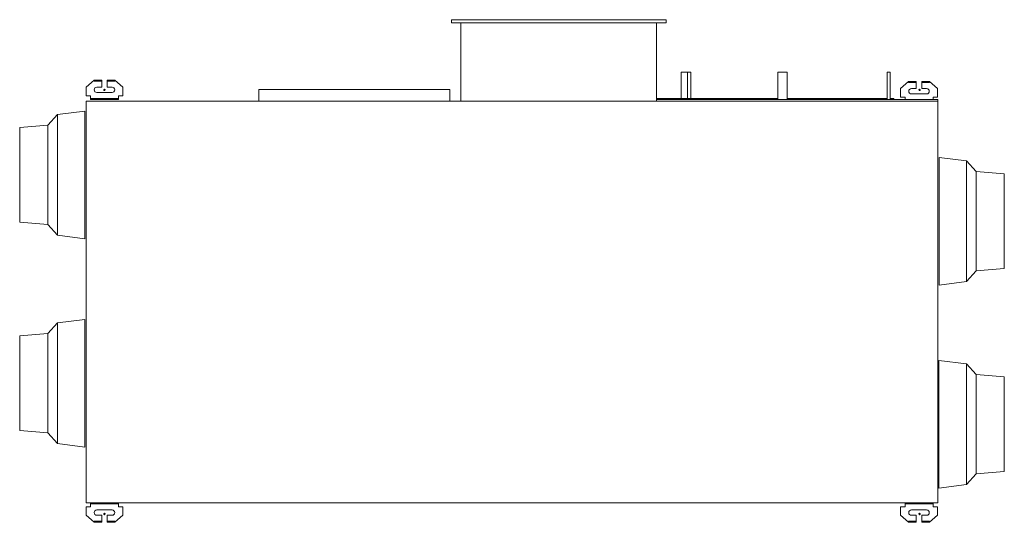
# Model space of a CAD drawing. Header units: millimetres. Extents: x -1020 to 1020, y -456 to 584.
import ezdxf

# ---------------------------------------------------------------- set-up
doc = ezdxf.new("R2010")
doc.units = ezdxf.units.MM

# ---------------------------------------------------------------- blocks, each defined once
blk = doc.blocks.new('RSen_57_ME_FB_ventilation - heat reclaim_ humidification and air processing_daikin - vkm50gbmv1 - heat reclaim ventilation_ humidification and air processing_daikin_lxwxh 2038x832x387 mm-2918248-bottom')
at = {"lineweight": 18}
for p, q in [((350.7, 476), (350.7, 421)), ((350.7, 476), (357, 476)), ((357, 476), (363.4, 476)), ((363.4, 421), (363.4, 476)), ((363.8, 476), (363.8, 421)), ((363.8, 476), (367, 476)), ((367, 476), (370.2, 476)), ((370.2, 421), (370.2, 476)), ((550.5, 476), (550.5, 419)), ((550.5, 476), (560, 476)), ((560, 476), (569.6, 476)), ((569.6, 419), (569.6, 476)), ((776.8, 476), (776.8, 419)), ((776.8, 476), (783.2, 476)), ((783.2, 419), (783.2, 476)), ((-844, 440.5), (-844, 440.5)), ((-844, 437.5), (-844, 437.5)), ((844, 440.5), (844, 440.5)), ((844, 437.5), (844, 437.5)), ((-844, -437.5), (-844, -437.5)), ((-844, -440.5), (-844, -440.5)), ((844, -437.5), (844, -437.5)), ((844, -440.5), (844, -440.5))]:
    blk.add_line(p, q, dxfattribs=at)
for centre, start, end in [((-844, 439), 0, 180), ((-844, 439), 180, 0), ((844, 439), 0, 180), ((844, 439), 180, 0), ((-844, -439), 0, 180), ((-844, -439), 180, 0), ((844, -439), 0, 180), ((844, -439), 180, 0)]:
    blk.add_arc(centre, 1.5, start, end, dxfattribs=at)
blk = doc.blocks.new('RSen_57_ME_FB_SOg - vkm50gbmv1 - SH_daikin_tbq - standard-2917892-bottom')
at = {"lineweight": 18}
for p, q in [((-125.1, 584.4), (-125.1, 577.6)), ((319.1, 584.4), (-125.1, 584.4)), ((-125.1, 584.4), (-125.1, 584.4)), ((-125.1, 577.6), (319.1, 577.6)), ((-125.1, 577.6), (-125.1, 577.6)), ((-106.3, 577.6), (-106.3, 416)), ((299.5, 419), (299.5, 577.6)), ((319.1, 577.6), (319.1, 584.4)), ((-865.5, 459.2), (-882.2, 444.7)), ((-849.8, 459.2), (-865.5, 459.2)), ((-865.5, 459.2), (-865.5, 457.2)), ((-865.5, 459.2), (-865.5, 459.2)), ((-865.5, 459.2), (-865.5, 459.2)), ((-865.5, 457.2), (-849.8, 457.2)), ((-865.5, 457.2), (-865.5, 457.2)), ((-849.8, 457.2), (-849.8, 459.2)), ((-849.8, 457.2), (-849.8, 444.7)), ((-822.5, 459.2), (-838.2, 459.2)), ((-838.2, 459.2), (-838.2, 457.2)), ((-838.2, 459.2), (-838.2, 459.2)), ((-838.2, 457.2), (-822.5, 457.2)), ((-838.2, 457.2), (-838.2, 457.2)), ((-838.2, 444.7), (-838.2, 457.2)), ((-822.5, 457.2), (-822.5, 459.2)), ((-805.8, 444.7), (-822.5, 459.2)), ((821.5, 456.2), (804.8, 441.7)), ((837.2, 456.2), (821.5, 456.2)), ((821.5, 456.2), (821.5, 454.2)), ((821.5, 456.2), (821.5, 456.2)), ((821.5, 456.2), (821.5, 456.2)), ((821.5, 454.2), (837.2, 454.2)), ((821.5, 454.2), (821.5, 454.2)), ((837.2, 454.2), (837.2, 456.2)), ((837.2, 454.2), (837.2, 441.7)), ((864.5, 456.2), (848.8, 456.2)), ((848.8, 456.2), (848.8, 454.2)), ((848.8, 456.2), (848.8, 456.2)), ((848.8, 454.2), (864.5, 454.2)), ((848.8, 454.2), (848.8, 454.2)), ((848.8, 441.7), (848.8, 454.2)), ((864.5, 454.2), (864.5, 456.2)), ((881.2, 441.7), (864.5, 456.2)), ((-882.2, 444.7), (-882.2, 427)), ((-859.8, 444.7), (-849.8, 444.7)), ((-828.2, 433.7), (-859.8, 433.7)), ((-838.2, 444.7), (-838.2, 444.7)), ((-838.2, 444.7), (-828.2, 444.7)), ((-805.8, 427), (-805.8, 444.7)), ((-524, 440), (-524, 440)), ((-524, 440), (-129, 440)), ((-524, 440), (-524, 416)), ((-129, 440), (-129, 416)), ((804.8, 441.7), (804.8, 424)), ((827.2, 441.7), (837.2, 441.7)), ((858.8, 430.7), (827.2, 430.7)), ((848.8, 441.7), (848.8, 441.7)), ((848.8, 441.7), (858.8, 441.7)), ((881.2, 424), (881.2, 441.7)), ((-882.2, 427), (-873, 427)), ((-882.2, 427), (-882.2, 427)), ((882, 416), (-882, 416)), ((-882, 416), (-882, -416)), ((-882, 416), (-882, 416)), ((-873, 427), (-873, 421)), ((-873, 421), (-873, 421)), ((-873, 421), (-863, 421)), ((-873, 419), (-873, 421)), ((-863, 419), (-873, 419)), ((-873, 419), (-873, 419)), ((-863, 421), (-825, 421)), ((-863, 419), (-863, 421)), ((-825, 419), (-863, 419)), ((-825, 421), (-815, 421)), ((-825, 419), (-825, 421)), ((-815, 419), (-825, 419)), ((-815, 421), (-815, 427)), ((-815, 427), (-805.8, 427)), ((-815, 421), (-815, 419)), ((-129, 416), (-524, 416)), ((299.5, 421), (550.5, 421)), ((299.5, 419), (882, 419)), ((299.5, 419), (299.5, 416)), ((882, 416), (299.5, 416)), ((569.6, 421), (733.8, 421)), ((733.8, 421), (776.8, 421)), ((733.8, 419), (733.8, 421)), ((783.2, 421), (791, 421)), ((791, 421), (791, 419)), ((804.8, 424), (814, 424)), ((804.8, 424), (804.8, 424)), ((814, 424), (814, 419)), ((872, 419), (872, 424)), ((872, 424), (881.2, 424)), ((882, 419), (882, 416)), ((882, -416), (882, 416)), ((-941.6, 388.1), (-961.6, 366.1)), ((-884.4, 395.2), (-941.6, 388.1)), ((-961.6, 366.1), (-1019.6, 361.1)), ((-1019.6, 332.4), (-1019.6, 332.4)), ((941.6, 292.2), (884.4, 299.3)), ((961.6, 270.2), (941.6, 292.2)), ((1019.6, 265.2), (961.6, 270.2)), ((-1019.6, 165.1), (-961.6, 160.1)), ((-961.6, 160.1), (-941.6, 138.1)), ((-941.6, 138.1), (-884.4, 131)), ((941.6, 42.2), (961.6, 64.2)), ((961.6, 64.2), (1019.6, 69.2)), ((884.4, 35.1), (941.6, 42.2)), ((-884.4, -36.2), (-941.6, -43.3)), ((-941.6, -43.3), (-961.6, -65.3)), ((-961.6, -65.3), (-1019.6, -70.3)), ((941, -128.2), (883.8, -121.1)), ((961, -150.2), (941, -128.2)), ((1019, -155.2), (961, -150.2)), ((-1019.6, -266.3), (-961.6, -271.3)), ((-961.6, -271.3), (-941.6, -293.3)), ((-941.6, -293.3), (-884.4, -300.4)), ((941, -378.2), (961, -356.2)), ((961, -356.2), (1019, -351.2)), ((883.8, -385.3), (941, -378.2)), ((-873, -424), (-882.2, -424)), ((-882.2, -424), (-882.2, -441.7)), ((-882.2, -424), (-882.2, -424)), ((-882, -416), (882, -416)), ((-882, -416), (-882, -416)), ((-873, -418), (-873, -416)), ((-873, -418), (-873, -424)), ((-863, -418), (-873, -418)), ((-873, -418), (-873, -418)), ((-863, -418), (-863, -416)), ((-825, -418), (-863, -418)), ((-825, -418), (-825, -416)), ((-815, -418), (-825, -418)), ((-815, -416), (-815, -418)), ((-815, -424), (-815, -418)), ((-805.8, -424), (-815, -424)), ((-805.8, -441.7), (-805.8, -424)), ((814, -424), (804.8, -424)), ((804.8, -424), (804.8, -441.7)), ((804.8, -424), (804.8, -424)), ((814, -418), (814, -416)), ((814, -418), (814, -424)), ((824, -418), (814, -418)), ((814, -418), (814, -418)), ((824, -418), (824, -416)), ((862, -418), (824, -418)), ((862, -418), (862, -416)), ((872, -418), (862, -418)), ((872, -416), (872, -418)), ((872, -424), (872, -418)), ((881.2, -424), (872, -424)), ((881.2, -441.7), (881.2, -424)), ((-882.2, -441.7), (-865.5, -456.2)), ((-859.8, -430.7), (-828.2, -430.7)), ((-849.8, -441.7), (-859.8, -441.7)), ((-849.8, -441.7), (-849.8, -454.2)), ((-838.2, -441.7), (-838.2, -441.7)), ((-828.2, -441.7), (-838.2, -441.7)), ((-838.2, -454.2), (-838.2, -441.7)), ((-822.5, -456.2), (-805.8, -441.7)), ((804.8, -441.7), (821.5, -456.2)), ((827.2, -430.7), (858.8, -430.7)), ((837.2, -441.7), (827.2, -441.7)), ((837.2, -441.7), (837.2, -454.2)), ((848.8, -441.7), (848.8, -441.7)), ((858.8, -441.7), (848.8, -441.7)), ((848.8, -454.2), (848.8, -441.7)), ((864.5, -456.2), (881.2, -441.7)), ((-849.8, -454.2), (-865.5, -454.2)), ((-865.5, -454.2), (-865.5, -456.2)), ((-865.5, -454.2), (-865.5, -454.2)), ((-865.5, -456.2), (-849.8, -456.2)), ((-865.5, -456.2), (-865.5, -456.2)), ((-865.5, -456.2), (-865.5, -456.2)), ((-849.8, -456.2), (-849.8, -454.2)), ((-822.5, -454.2), (-838.2, -454.2)), ((-838.2, -454.2), (-838.2, -456.2)), ((-838.2, -454.2), (-838.2, -454.2)), ((-838.2, -456.2), (-822.5, -456.2)), ((-838.2, -456.2), (-838.2, -456.2)), ((-822.5, -456.2), (-822.5, -454.2)), ((837.2, -454.2), (821.5, -454.2)), ((821.5, -454.2), (821.5, -456.2)), ((821.5, -454.2), (821.5, -454.2)), ((821.5, -456.2), (837.2, -456.2)), ((821.5, -456.2), (821.5, -456.2)), ((821.5, -456.2), (821.5, -456.2)), ((837.2, -456.2), (837.2, -454.2)), ((864.5, -454.2), (848.8, -454.2)), ((848.8, -454.2), (848.8, -456.2)), ((848.8, -454.2), (848.8, -454.2)), ((848.8, -456.2), (864.5, -456.2)), ((848.8, -456.2), (848.8, -456.2)), ((864.5, -456.2), (864.5, -454.2))]:
    blk.add_line(p, q, dxfattribs=at)
for centre, start, end in [((-859.8, 439.2), 90, 270), ((-828.2, 439.2), 270, 90), ((827.2, 436.2), 90, 270), ((858.8, 436.2), 270, 90), ((-859.8, -436.2), 90, 270), ((-828.2, -436.2), 270, 90), ((827.2, -436.2), 90, 270), ((858.8, -436.2), 270, 90)]:
    blk.add_arc(centre, 5.5, start, end, dxfattribs=at)
for centre, major_axis, start_param, end_param in [((-941.6, 263.1), (0, 125), 3.141593, 6.283185), ((-884.4, 263.1), (0, 132.1), 3.141593, 6.283185), ((-1019.6, 263.1), (0, 98), 3.141593, 6.283185), ((-961.6, 263.1), (0, 103), 3.141593, 6.283185), ((884.4, 167.2), (0, 132.1), 3.141595, 6.283183), ((941.6, 167.2), (0, 125), 3.141612, 6.283166), ((961.6, 167.2), (0, 103), 3.141612, 6.283166), ((1019.6, 167.2), (0, 98), 3.141594, 6.283184), ((-884.4, -168.3), (0, 132.1), 3.141593, 6.283185), ((-941.6, -168.3), (0, 125), 3.141593, 6.283185), ((-1019.6, -168.3), (0, 98), 3.141593, 6.283185), ((-961.6, -168.3), (0, 103), 3.141593, 6.283185), ((883.8, -253.2), (0, 132.1), 3.141595, 6.283183), ((941, -253.2), (0, 125), 3.141612, 6.283166), ((961, -253.2), (0, 103), 3.141612, 6.283166), ((1019, -253.2), (0, 98), 3.141594, 6.283184)]:
    blk.add_ellipse(centre, major_axis=major_axis, ratio=0.000017, start_param=start_param, end_param=end_param, dxfattribs=at)

msp = doc.modelspace()

# ---------------------------------------------------------------- block references
at = {"lineweight": 18}
for name in ['RSen_57_ME_FB_SOg - vkm50gbmv1 - SH_daikin_tbq - standard-2917892-bottom', 'RSen_57_ME_FB_ventilation - heat reclaim_ humidification and air processing_daikin - vkm50gbmv1 - heat reclaim ventilation_ humidification and air processing_daikin_lxwxh 2038x832x387 mm-2918248-bottom']:
    msp.add_blockref(name, (0, 0), dxfattribs=at)

doc.saveas('drawing.dxf')
